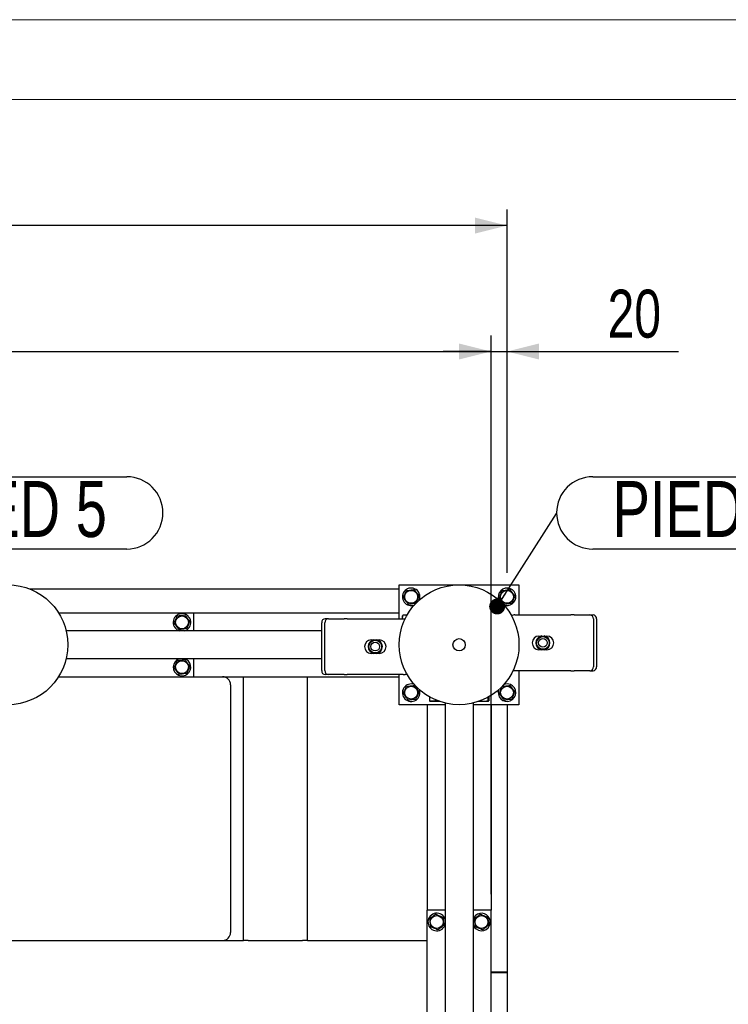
# Model space of a CAD drawing. Header units: millimetres. Extents: x 0 to 841, y 0 to 594.
# Tile 176 of 177: x 689 to 734, y 532 to 594. Entities that reach past the tile are written whole.
import ezdxf

# ---------------------------------------------------------------- set-up
doc = ezdxf.new("R2010")
doc.units = ezdxf.units.MM
doc.layers.add('COTES', color=1, linetype='Continuous')
doc.layers.add('NOTES', color=6, linetype='Continuous')
doc.layers.add('TRAIT-FORT', color=4, linetype='Continuous', lineweight=25)
doc.styles.add('SLDTEXTSTYLE1', font='TXT', dxfattribs={"width": 0.75})
doc.dimstyles.new('SLDDIMSTYLE0', dxfattribs={"dimtxt": 3, "dimasz": 2, "dimexe": 0, "dimexo": 0.0625, "dimgap": 0.75, "dimtad": 1, "dimdec": 0, "dimlfac": 20, "dimrnd": 1e-09, "dimzin": 12, "dimdsep": 46, "dimtxsty": 'SLDTEXTSTYLE1', "dimsah": 1, "dimcen": 0.09, "dimadec": 0, "dimazin": 3, "dimtfac": 1, "dimtdec": 0, "dimtofl": 0, "dimtmove": 0, "dimatfit": 3, "dimfxl": 1, "dimfrac": 2, "dimtolj": 1, "dimtzin": 12, "dimarcsym": 0})
doc.dimstyles.new('SLDDIMSTYLE1', dxfattribs={"dimtxt": 3, "dimasz": 2, "dimexe": 0, "dimexo": 0.0625, "dimgap": 0.75, "dimtad": 1, "dimdec": 0, "dimlfac": 20, "dimrnd": 1e-09, "dimzin": 12, "dimdsep": 46, "dimtxsty": 'SLDTEXTSTYLE1', "dimsah": 1, "dimcen": 0.09, "dimadec": 0, "dimazin": 3, "dimtfac": 1, "dimtdec": 0, "dimtmove": 0, "dimatfit": 0, "dimfxl": 1, "dimfrac": 2, "dimtolj": 1, "dimtzin": 12, "dimarcsym": 0})
doc.dimstyles.new('SLDDIMSTYLE2', dxfattribs={"dimtxt": 0.18, "dimasz": 1, "dimexe": 0, "dimexo": 0.0625, "dimgap": 0, "dimtad": 0, "dimtih": 1, "dimtoh": 1, "dimdec": 0, "dimrnd": 1e-09, "dimzin": 0, "dimdsep": 46, "dimtxsty": 'Standard', "dimblk1": 'DOT', "dimblk2": 'DOT', "dimsah": 1, "dimcen": 0.09, "dimadec": 0, "dimazin": 0, "dimtfac": 1, "dimtdec": 0, "dimtofl": 0, "dimtmove": 0, "dimatfit": 3, "dimldrblk": 'DOT', "dimfxl": 1, "dimfrac": 2, "dimtolj": 1, "dimtzin": 0, "dimarcsym": 0})

# ---------------------------------------------------------------- blocks, each defined once
blk = doc.blocks.new('_D_17')
at = {"layer": 'COTES', "color": 1, "transparency": 16777216}
for p, q in [((718.662, 539.283), (718.662, 574.237)), ((719.662, 559.383), (719.662, 574.237)), ((718.662, 573.237), (715.662, 573.237)), ((718.662, 573.237), (719.662, 573.237)), ((719.662, 573.237), (730.393, 573.237))]:
    blk.add_line(p, q, dxfattribs=at)
for points in [[(718.662, 573.237), (716.662, 573.737), (716.662, 572.737)], [(719.662, 573.237), (721.662, 572.737), (721.662, 573.737)]]:
    blk.add_solid(points, dxfattribs=at)
at = {"layer": 'COTES', "color": 1, "transparency": 16777216, "insert": (725.959, 577.104), "char_height": 3, "attachment_point": 1, "style": 'SLDTEXTSTYLE1'}
blk.add_mtext('20', dxfattribs=at)
blk = doc.blocks.new('_D_22')
at = {"layer": 'COTES', "color": 1, "transparency": 16777216}
for p, q in [((602.662, 539.283), (602.662, 574.237)), ((718.662, 539.283), (718.662, 574.237)), ((602.662, 573.237), (718.662, 573.237))]:
    blk.add_line(p, q, dxfattribs=at)
for points in [[(602.662, 573.237), (604.662, 572.737), (604.662, 573.737)], [(718.662, 573.237), (716.662, 573.737), (716.662, 572.737)]]:
    blk.add_solid(points, dxfattribs=at)
at = {"layer": 'COTES', "color": 1, "transparency": 16777216, "char_height": 3, "attachment_point": 1, "style": 'SLDTEXTSTYLE1'}
for s, insert in [('Cadre', (659.402, 577.104)), ('2320', (649.41, 577.104))]:
    blk.add_mtext(s, dxfattribs=dict(at, insert=insert))
blk = doc.blocks.new('_D_26')
at = {"layer": 'COTES', "color": 1, "transparency": 16777216}
for p, q in [((601.662, 559.383), (601.662, 582.117)), ((719.662, 559.383), (719.662, 582.117)), ((719.662, 581.117), (601.662, 581.117))]:
    blk.add_line(p, q, dxfattribs=at)
for points in [[(601.662, 581.117), (603.662, 580.617), (603.662, 581.617)], [(719.662, 581.117), (717.662, 581.617), (717.662, 580.617)]]:
    blk.add_solid(points, dxfattribs=at)
at = {"layer": 'COTES', "color": 1, "transparency": 16777216, "char_height": 3, "attachment_point": 1, "style": 'SLDTEXTSTYLE1'}
for s, insert in [('2360', (651.035, 584.984)), ('Toles', (661.027, 584.984))]:
    blk.add_mtext(s, dxfattribs=dict(at, insert=insert))
blk = doc.blocks.new('SW_NOTE_23')
at = {"layer": 'NOTES', "color": 0}
for p, q in [((2.264, 2.31), (15.849, 2.31)), ((15.849, -2.218), (2.264, -2.218))]:
    blk.add_line(p, q, dxfattribs=at)
for centre, start, end in [((2.264, 0.046), 90, 270), ((15.849, 0.046), 270, 90)]:
    blk.add_arc(centre, 2.264, start, end, dxfattribs=at)
at = {"layer": 'NOTES', "color": 0, "insert": (9.062, 2.038), "char_height": 3.5, "attachment_point": 2, "style": 'SLDTEXTSTYLE1'}
blk.add_mtext('PIED 2', dxfattribs=at)
blk = doc.blocks.new('_Dot')
at = {"color": 0, "linetype": 'ByBlock', "lineweight": -2}
blk.add_line((-0.5, 0), (-1, 0), dxfattribs=at)
at = {"color": 0, "linetype": 'ByBlock', "const_width": 0.5}
blk.add_lwpolyline([(-0.25, 0, 1), (0.25, 0, 1)], format="xyb", close=True, dxfattribs=at)
blk = doc.blocks.new('SW_NOTE_24')
at = {"layer": 'NOTES', "color": 0}
for p, q in [((0, 4.574), (13.585, 4.574)), ((13.585, 0.046), (0, 0.046))]:
    blk.add_line(p, q, dxfattribs=at)
for centre, start, end in [((0, 2.31), 90, 270), ((13.585, 2.31), 270, 90)]:
    blk.add_arc(centre, 2.264, start, end, dxfattribs=at)
at = {"layer": 'NOTES', "color": 0, "insert": (6.785, 4.303), "char_height": 3.5, "attachment_point": 2, "style": 'SLDTEXTSTYLE1'}
blk.add_mtext('PIED 5', dxfattribs=at)

msp = doc.modelspace()

# ---------------------------------------------------------------- linework, layer by layer
at = {"color": 7, "linetype": 'Continuous', "lineweight": 18}
for p, q in [((841, 594), (0, 594)), ((836, 589), (5, 589))]:
    msp.add_line(p, q, dxfattribs=at)
at = {"layer": 'TRAIT-FORT', "color": 4, "linetype": 'Continuous', "lineweight": 25}
for p, q in [((689.758, 558.383), (712.912, 558.383)), ((712.912, 556.515), (712.912, 558.633)), ((712.912, 558.633), (720.412, 558.633)), ((720.412, 558.633), (720.412, 556.751)), ((691.584, 556.883), (700.062, 556.883)), ((700.062, 556.883), (712.912, 556.883)), ((700.062, 555.758), (700.062, 556.883)), ((708.474, 556.515), (708.274, 556.515)), ((708.474, 556.515), (709.463, 556.515)), ((709.663, 556.515), (709.463, 556.515)), ((709.663, 556.515), (713.163, 556.515)), ((713.126, 556.711), (713.112, 556.687)), ((713.112, 556.515), (713.112, 556.687)), ((713.401, 556.735), (713.162, 556.735)), ((720.161, 556.751), (723.661, 556.751)), ((723.861, 556.751), (723.661, 556.751)), ((723.861, 556.751), (724.85, 556.751)), ((724.85, 556.751), (725.05, 556.751)), ((725.067, 556.501), (725.067, 553.501)), ((725.267, 556.501), (725.267, 553.501)), ((708.057, 553.265), (708.057, 556.265)), ((708.257, 553.265), (708.257, 556.265)), ((708.057, 555.758), (692.059, 555.758)), ((699.101, 555.775), (699.148, 555.758)), ((711.163, 555.19), (711.291, 555.19)), ((711.278, 555.168), (711.325, 555.194)), ((711.325, 555.194), (711.329, 555.199)), ((711.325, 555.153), (711.325, 555.194)), ((711.329, 555.199), (711.34, 555.19)), ((711.34, 555.156), (711.34, 555.19)), ((711.487, 555.19), (711.498, 555.199)), ((711.487, 555.156), (711.487, 555.19)), ((711.498, 555.199), (711.502, 555.194)), ((711.502, 555.194), (711.502, 555.153)), ((711.502, 555.194), (711.549, 555.168)), ((711.536, 555.19), (711.663, 555.19)), ((721.661, 555.426), (721.788, 555.426)), ((721.775, 555.404), (721.822, 555.43)), ((721.822, 555.43), (721.827, 555.435)), ((721.822, 555.389), (721.822, 555.43)), ((721.827, 555.435), (721.838, 555.426)), ((721.838, 555.392), (721.838, 555.426)), ((721.984, 555.426), (721.995, 555.435)), ((721.984, 555.392), (721.984, 555.426)), ((721.995, 555.435), (721.999, 555.43)), ((721.999, 555.43), (721.999, 555.389)), ((721.999, 555.43), (722.046, 555.404)), ((722.033, 555.426), (722.161, 555.426)), ((721.788, 554.576), (721.661, 554.576)), ((721.822, 554.572), (721.775, 554.599)), ((721.822, 554.572), (721.822, 554.614)), ((721.827, 554.567), (721.822, 554.572)), ((721.838, 554.576), (721.827, 554.567)), ((721.838, 554.61), (721.838, 554.576)), ((721.984, 554.61), (721.984, 554.576)), ((721.995, 554.567), (721.984, 554.576)), ((721.999, 554.572), (721.995, 554.567)), ((721.999, 554.614), (721.999, 554.572)), ((722.046, 554.599), (721.999, 554.572)), ((722.161, 554.576), (722.033, 554.576)), ((708.057, 554.008), (692.059, 554.008)), ((700.062, 552.883), (700.062, 554.008)), ((711.291, 554.34), (711.163, 554.34)), ((711.325, 554.336), (711.278, 554.362)), ((711.325, 554.336), (711.325, 554.378)), ((711.329, 554.331), (711.325, 554.336)), ((711.34, 554.34), (711.329, 554.331)), ((711.34, 554.374), (711.34, 554.34)), ((711.487, 554.374), (711.487, 554.34)), ((711.498, 554.331), (711.487, 554.34)), ((711.502, 554.336), (711.498, 554.331)), ((711.502, 554.378), (711.502, 554.336)), ((711.549, 554.362), (711.502, 554.336)), ((711.663, 554.34), (711.536, 554.34)), ((691.584, 552.883), (700.062, 552.883)), ((700.062, 552.883), (703.162, 552.883)), ((703.162, 536.383), (703.162, 552.883)), ((703.162, 552.883), (703.462, 552.883)), ((703.462, 552.883), (706.862, 552.883)), ((706.862, 552.883), (707.162, 552.883)), ((707.162, 536.383), (707.162, 552.883)), ((707.162, 552.883), (712.912, 552.883)), ((708.474, 553.015), (708.274, 553.015)), ((709.463, 553.015), (708.474, 553.015)), ((709.463, 553.015), (709.663, 553.015)), ((713.163, 553.015), (709.663, 553.015)), ((712.912, 551.133), (712.912, 553.015)), ((713.401, 553.031), (713.289, 553.031)), ((723.661, 553.251), (720.161, 553.251)), ((720.412, 553.251), (720.412, 551.133)), ((723.661, 553.251), (723.861, 553.251)), ((724.85, 553.251), (723.861, 553.251)), ((724.85, 553.251), (725.05, 553.251)), ((702.353, 552.383), (702.353, 536.883)), ((714.81, 551.622), (714.81, 551.383)), ((718.454, 551.589), (718.454, 551.383)), ((718.514, 551.622), (718.514, 551.383)), ((715.787, 551.133), (712.912, 551.133)), ((714.662, 551.133), (714.662, 538.283)), ((714.834, 551.347), (714.858, 551.333)), ((715.454, 551.333), (714.858, 551.333)), ((715.201, 551.429), (715.201, 551.383)), ((715.787, 551.237), (715.787, 529.309)), ((717.537, 551.237), (717.537, 529.309)), ((720.412, 551.133), (717.537, 551.133)), ((718.466, 551.333), (717.87, 551.333)), ((718.466, 551.333), (718.49, 551.347)), ((718.662, 551.133), (718.662, 538.283)), ((719.662, 551.133), (719.662, 534.388)), ((714.662, 527.283), (714.662, 538.283)), ((715.787, 538.283), (714.662, 538.283)), ((718.662, 538.283), (717.537, 538.283)), ((718.662, 527.283), (718.662, 538.283)), ((715.77, 537.322), (715.787, 537.369)), ((682.262, 536.383), (703.162, 536.383)), ((703.462, 536.383), (703.162, 536.383)), ((703.462, 536.383), (706.862, 536.383)), ((707.162, 536.383), (706.862, 536.383)), ((707.162, 536.383), (714.662, 536.383)), ((719.662, 534.388), (718.662, 534.388)), ((718.662, 534.383), (719.662, 534.383)), ((719.662, 534.388), (719.662, 534.383)), ((719.662, 534.383), (719.662, 493.388))]:
    msp.add_line(p, q, dxfattribs=at)
at = {"layer": 'TRAIT-FORT', "color": 4, "linetype": 'Continuous', "lineweight": 25, "flags": 128}
for points in [[(713.163, 556.515), (713.261, 556.505), (713.28, 556.501)], [(720.161, 553.251), (720.063, 553.261), (720.044, 553.265)]]:
    msp.add_lwpolyline(points, dxfattribs=at)
at = {"layer": 'TRAIT-FORT', "color": 4, "linetype": 'Continuous', "lineweight": 25}
for centre, radius in [((688.412, 554.883), 3.75), ((716.662, 554.883), 3.75), ((713.662, 557.883), 0.404), ((719.662, 557.883), 0.404), ((699.312, 556.283), 0.404), ((716.662, 554.883), 0.389), ((721.911, 555.001), 0.397), ((721.911, 555.001), 0.272), ((711.413, 554.765), 0.397), ((711.413, 554.765), 0.272), ((699.312, 553.483), 0.404), ((713.662, 551.883), 0.404), ((719.662, 551.883), 0.404), ((715.262, 537.533), 0.404), ((718.062, 537.533), 0.404)]:
    msp.add_circle(centre, radius, dxfattribs=at)
for centre, radius, start, end in [((713.662, 557.883), 0.55, 67.47733, 290.95117), ((713.662, 557.883), 0.55, 337.43658, 67.47733), ((719.662, 557.883), 0.55, 67.47733, 204.00677), ((719.662, 557.883), 0.55, 246.53822, 67.47733), ((699.312, 556.283), 0.55, 287.34144, 247.47733), ((708.292, 556.281), 0.235, 94.40195, 183.81126), ((708.492, 556.281), 0.235, 94.40195, 183.81126), ((720.161, 556.251), 0.5, 90, 116.11089), ((724.832, 556.517), 0.235, 356.18874, 85.59805), ((725.032, 556.517), 0.235, 356.18874, 85.59805), ((711.163, 554.765), 0.425, 90, 270), ((711.413, 554.765), 0.442, 100.96644, 259.03356), ((711.413, 554.765), 0.442, 280.96644, 79.03356), ((711.663, 554.765), 0.425, 270, 90), ((721.661, 555.001), 0.425, 90, 270), ((721.911, 555.001), 0.442, 100.96644, 259.03356), ((721.911, 555.001), 0.425, 108.57513, 251.42487), ((721.911, 555.001), 0.442, 280.96644, 79.03356), ((721.911, 555.001), 0.425, 288.57513, 71.42487), ((722.161, 555.001), 0.425, 270, 90), ((711.413, 554.765), 0.425, 108.57513, 251.42487), ((711.413, 554.765), 0.425, 288.57513, 71.42487), ((699.312, 553.483), 0.55, 107.34144, 247.47733), ((699.312, 553.483), 0.55, 247.47733, 72.65856), ((724.832, 553.485), 0.235, 274.40195, 3.81126), ((725.032, 553.485), 0.235, 274.40195, 3.81126), ((701.853, 552.383), 0.5, 0, 90), ((708.292, 553.249), 0.235, 176.18874, 265.59805), ((708.492, 553.249), 0.235, 176.18874, 265.59805), ((713.163, 553.515), 0.5, 270, 296.07234), ((713.662, 551.883), 0.55, 68.69208, 21.30801), ((719.662, 551.883), 0.55, 156.68714, 67.47733), ((719.662, 551.883), 0.55, 67.47733, 111.38883), ((715.262, 537.533), 0.55, 17.34144, 337.47733), ((718.062, 537.533), 0.55, 337.47733, 162.65856), ((718.062, 537.533), 0.55, 197.34144, 337.47733), ((701.853, 536.883), 0.5, 270, 0)]:
    msp.add_arc(centre, radius, start, end, dxfattribs=at)
for points, knots in [([(713.175, 557.822), (713.192, 557.862), (713.225, 557.941), (713.275, 558.059), (713.322, 558.171), (713.351, 558.24), (713.366, 558.275)], [0, 0, 0, 0, 0.264605, 0.534948, 0.765343, 1, 1, 1, 1]), ([(713.366, 558.275), (713.428, 558.282), (713.531, 558.295), (713.679, 558.314), (713.779, 558.326), (713.837, 558.333), (713.853, 558.335)], [0, 0, 0, 0, 0.385549, 0.637642, 0.896546, 1, 1, 1, 1]), ([(714.149, 557.944), (714.123, 557.978), (714.071, 558.046), (713.994, 558.148), (713.921, 558.245), (713.876, 558.305), (713.853, 558.335)], [0, 0, 0, 0, 0.264605, 0.534948, 0.765343, 1, 1, 1, 1]), ([(719.175, 557.822), (719.192, 557.862), (719.225, 557.941), (719.275, 558.059), (719.322, 558.171), (719.351, 558.24), (719.366, 558.275)], [0, 0, 0, 0, 0.264605, 0.534948, 0.765343, 1, 1, 1, 1]), ([(719.366, 558.275), (719.428, 558.282), (719.531, 558.295), (719.679, 558.314), (719.779, 558.326), (719.837, 558.333), (719.853, 558.335)], [0, 0, 0, 0, 0.385549, 0.637642, 0.896546, 1, 1, 1, 1]), ([(720.149, 557.944), (720.123, 557.978), (720.071, 558.046), (719.994, 558.148), (719.921, 558.245), (719.876, 558.305), (719.853, 558.335)], [0, 0, 0, 0, 0.264605, 0.534948, 0.765343, 1, 1, 1, 1]), ([(713.175, 557.822), (713.201, 557.789), (713.253, 557.72), (713.33, 557.618), (713.403, 557.521), (713.448, 557.461), (713.471, 557.431)], [0, 0, 0, 0, 0.264605, 0.534948, 0.765343, 1, 1, 1, 1]), ([(714.149, 557.944), (714.132, 557.904), (714.099, 557.825), (714.049, 557.708), (714.002, 557.595), (713.973, 557.526), (713.958, 557.492)], [0, 0, 0, 0, 0.264605, 0.534948, 0.765343, 1, 1, 1, 1]), ([(719.175, 557.822), (719.201, 557.789), (719.253, 557.72), (719.33, 557.618), (719.403, 557.521), (719.448, 557.461), (719.471, 557.431)], [0, 0, 0, 0, 0.264605, 0.534948, 0.765343, 1, 1, 1, 1]), ([(720.149, 557.944), (720.132, 557.904), (720.099, 557.825), (720.049, 557.708), (720.002, 557.595), (719.973, 557.526), (719.958, 557.492)], [0, 0, 0, 0, 0.264605, 0.534948, 0.765343, 1, 1, 1, 1]), ([(713.471, 557.431), (713.533, 557.439), (713.635, 557.452), (713.784, 557.47), (713.884, 557.482), (713.942, 557.49), (713.958, 557.492)], [0, 0, 0, 0, 0.385549, 0.637642, 0.896546, 1, 1, 1, 1]), ([(719.471, 557.431), (719.533, 557.439), (719.635, 557.452), (719.784, 557.47), (719.884, 557.482), (719.942, 557.49), (719.958, 557.492)], [0, 0, 0, 0, 0.385549, 0.637642, 0.896546, 1, 1, 1, 1]), ([(698.825, 556.222), (698.842, 556.262), (698.875, 556.341), (698.925, 556.459), (698.972, 556.571), (699.001, 556.64), (699.016, 556.675)], [0, 0, 0, 0, 0.264605, 0.534948, 0.765343, 1, 1, 1, 1]), ([(699.503, 556.735), (699.441, 556.727), (699.339, 556.715), (699.19, 556.696), (699.09, 556.684), (699.033, 556.677), (699.016, 556.675)], [0, 0, 0, 0, 0.385549, 0.637642, 0.896546, 1, 1, 1, 1]), ([(699.799, 556.344), (699.773, 556.378), (699.721, 556.446), (699.644, 556.548), (699.571, 556.645), (699.526, 556.705), (699.503, 556.735)], [0, 0, 0, 0, 0.264605, 0.534948, 0.765343, 1, 1, 1, 1]), ([(713.128, 556.515), (713.126, 556.528), (713.122, 556.571), (713.134, 556.645), (713.153, 556.705), (713.162, 556.735)], [0, 0, 0, 0, 0.171918, 0.582165, 1, 1, 1, 1]), ([(713.162, 556.735), (713.144, 556.727), (713.126, 556.72), (713.127, 556.712), (713.127, 556.711)], [0, 0, 0, 0, 0.977492, 1, 1, 1, 1]), ([(698.825, 556.222), (698.851, 556.189), (698.903, 556.12), (698.98, 556.018), (699.053, 555.921), (699.098, 555.861), (699.121, 555.831)], [0, 0, 0, 0, 0.264605, 0.534948, 0.765343, 1, 1, 1, 1]), ([(699.608, 555.892), (699.546, 555.884), (699.444, 555.871), (699.295, 555.853), (699.195, 555.84), (699.137, 555.833), (699.121, 555.831)], [0, 0, 0, 0, 0.385549, 0.637642, 0.896546, 1, 1, 1, 1]), ([(699.799, 556.344), (699.782, 556.304), (699.749, 556.225), (699.699, 556.108), (699.652, 555.995), (699.623, 555.926), (699.608, 555.892)], [0, 0, 0, 0, 0.264605, 0.534948, 0.765343, 1, 1, 1, 1]), ([(711.34, 555.19), (711.342, 555.19), (711.345, 555.19), (711.359, 555.191), (711.379, 555.192), (711.398, 555.193), (711.418, 555.193), (711.438, 555.192), (711.46, 555.191), (711.477, 555.19), (711.485, 555.19), (711.486, 555.19), (711.487, 555.19)], [0, 0, 0, 0, 0.112459, 0.224891, 0.338077, 0.451935, 0.500009, 0.61321, 0.72639, 0.840088, 0.953755, 1, 1, 1, 1]), ([(721.775, 555.404), (721.767, 555.395), (721.753, 555.38), (721.741, 555.351), (721.736, 555.34)], [0, 0, 0, 0, 0.593144, 1, 1, 1, 1]), ([(721.838, 555.426), (721.839, 555.426), (721.842, 555.426), (721.856, 555.427), (721.876, 555.428), (721.896, 555.429), (721.915, 555.429), (721.935, 555.429), (721.957, 555.427), (721.974, 555.426), (721.982, 555.426), (721.983, 555.426), (721.984, 555.426)], [0, 0, 0, 0, 0.112459, 0.224891, 0.338077, 0.451935, 0.500009, 0.61321, 0.72639, 0.840088, 0.953755, 1, 1, 1, 1]), ([(722.046, 555.404), (722.054, 555.395), (722.065, 555.385), (722.075, 555.363), (722.077, 555.358)], [0, 0, 0, 0, 0.762755, 1, 1, 1, 1]), ([(711.278, 555.168), (711.27, 555.159), (711.259, 555.149), (711.249, 555.126), (711.247, 555.121)], [0, 0, 0, 0, 0.753414, 1, 1, 1, 1]), ([(711.549, 555.168), (711.557, 555.16), (711.567, 555.15), (711.576, 555.13), (711.578, 555.127)], [0, 0, 0, 0, 0.8279596, 1, 1, 1, 1]), ([(721.775, 554.599), (721.767, 554.607), (721.757, 554.616), (721.748, 554.636), (721.747, 554.64)], [0, 0, 0, 0, 0.82796, 1, 1, 1, 1]), ([(721.984, 554.576), (721.982, 554.576), (721.979, 554.577), (721.965, 554.576), (721.945, 554.574), (721.926, 554.573), (721.906, 554.573), (721.886, 554.574), (721.864, 554.575), (721.848, 554.576), (721.84, 554.577), (721.838, 554.576), (721.838, 554.576)], [0, 0, 0, 0, 0.112459, 0.224891, 0.338077, 0.451935, 0.500009, 0.61321, 0.72639, 0.840088, 0.953755, 1, 1, 1, 1]), ([(722.046, 554.599), (722.054, 554.607), (722.066, 554.618), (722.075, 554.64), (722.078, 554.645)], [0, 0, 0, 0, 0.753414, 1, 1, 1, 1]), ([(711.278, 554.362), (711.27, 554.371), (711.259, 554.381), (711.249, 554.403), (711.247, 554.409)], [0, 0, 0, 0, 0.7627548, 1, 1, 1, 1]), ([(711.487, 554.34), (711.485, 554.34), (711.482, 554.341), (711.468, 554.34), (711.448, 554.338), (711.429, 554.337), (711.409, 554.337), (711.389, 554.338), (711.367, 554.339), (711.35, 554.34), (711.342, 554.341), (711.341, 554.34), (711.34, 554.34)], [0, 0, 0, 0, 0.112459, 0.224891, 0.338077, 0.451935, 0.500009, 0.61321, 0.72639, 0.840088, 0.953755, 1, 1, 1, 1]), ([(711.549, 554.362), (711.557, 554.371), (711.571, 554.386), (711.583, 554.415), (711.588, 554.427)], [0, 0, 0, 0, 0.593144, 1, 1, 1, 1]), ([(698.825, 553.422), (698.842, 553.462), (698.875, 553.541), (698.925, 553.659), (698.972, 553.771), (699.001, 553.84), (699.016, 553.875)], [0, 0, 0, 0, 0.264605, 0.534948, 0.765343, 1, 1, 1, 1]), ([(698.825, 553.422), (698.851, 553.389), (698.903, 553.32), (698.98, 553.218), (699.053, 553.121), (699.098, 553.061), (699.121, 553.031)], [0, 0, 0, 0, 0.264605, 0.534948, 0.765343, 1, 1, 1, 1]), ([(699.503, 553.935), (699.441, 553.927), (699.339, 553.915), (699.19, 553.896), (699.09, 553.884), (699.033, 553.877), (699.016, 553.875)], [0, 0, 0, 0, 0.385549, 0.637642, 0.896546, 1, 1, 1, 1]), ([(699.799, 553.544), (699.773, 553.578), (699.721, 553.646), (699.644, 553.748), (699.571, 553.845), (699.526, 553.905), (699.503, 553.935)], [0, 0, 0, 0, 0.264605, 0.534948, 0.765343, 1, 1, 1, 1]), ([(699.799, 553.544), (699.782, 553.504), (699.749, 553.425), (699.699, 553.308), (699.652, 553.195), (699.623, 553.126), (699.608, 553.092)], [0, 0, 0, 0, 0.264605, 0.534948, 0.765343, 1, 1, 1, 1]), ([(699.608, 553.092), (699.546, 553.084), (699.444, 553.071), (699.295, 553.053), (699.195, 553.04), (699.137, 553.033), (699.121, 553.031)], [0, 0, 0, 0, 0.385549, 0.637642, 0.896546, 1, 1, 1, 1]), ([(713.175, 551.822), (713.192, 551.862), (713.225, 551.941), (713.275, 552.059), (713.322, 552.171), (713.351, 552.24), (713.366, 552.275)], [0, 0, 0, 0, 0.264605, 0.534948, 0.765343, 1, 1, 1, 1]), ([(713.366, 552.275), (713.428, 552.282), (713.531, 552.295), (713.679, 552.314), (713.779, 552.326), (713.837, 552.333), (713.853, 552.335)], [0, 0, 0, 0, 0.385549, 0.637642, 0.896546, 1, 1, 1, 1]), ([(714.149, 551.944), (714.123, 551.978), (714.071, 552.046), (713.994, 552.148), (713.921, 552.245), (713.876, 552.305), (713.853, 552.335)], [0, 0, 0, 0, 0.264605, 0.534948, 0.765343, 1, 1, 1, 1]), ([(719.175, 551.822), (719.192, 551.862), (719.225, 551.941), (719.275, 552.059), (719.322, 552.171), (719.351, 552.24), (719.366, 552.275)], [0, 0, 0, 0, 0.264605, 0.534948, 0.765343, 1, 1, 1, 1]), ([(719.366, 552.275), (719.428, 552.282), (719.531, 552.295), (719.679, 552.314), (719.779, 552.326), (719.837, 552.333), (719.853, 552.335)], [0, 0, 0, 0, 0.385549, 0.637642, 0.896546, 1, 1, 1, 1]), ([(720.149, 551.944), (720.123, 551.978), (720.071, 552.046), (719.994, 552.148), (719.921, 552.245), (719.876, 552.305), (719.853, 552.335)], [0, 0, 0, 0, 0.264605, 0.534948, 0.765343, 1, 1, 1, 1]), ([(713.175, 551.822), (713.201, 551.789), (713.253, 551.72), (713.33, 551.618), (713.403, 551.521), (713.448, 551.461), (713.471, 551.431)], [0, 0, 0, 0, 0.264605, 0.534948, 0.765343, 1, 1, 1, 1]), ([(713.471, 551.431), (713.533, 551.439), (713.635, 551.452), (713.784, 551.47), (713.884, 551.482), (713.942, 551.49), (713.958, 551.492)], [0, 0, 0, 0, 0.385549, 0.637642, 0.896546, 1, 1, 1, 1]), ([(714.149, 551.944), (714.132, 551.904), (714.099, 551.825), (714.049, 551.708), (714.002, 551.595), (713.973, 551.526), (713.958, 551.492)], [0, 0, 0, 0, 0.264605, 0.534948, 0.765343, 1, 1, 1, 1]), ([(719.175, 551.822), (719.201, 551.789), (719.253, 551.72), (719.33, 551.618), (719.403, 551.521), (719.448, 551.461), (719.471, 551.431)], [0, 0, 0, 0, 0.264605, 0.534948, 0.765343, 1, 1, 1, 1]), ([(719.471, 551.431), (719.533, 551.439), (719.635, 551.452), (719.784, 551.47), (719.884, 551.482), (719.942, 551.49), (719.958, 551.492)], [0, 0, 0, 0, 0.385549, 0.637642, 0.896546, 1, 1, 1, 1]), ([(720.149, 551.944), (720.132, 551.904), (720.099, 551.825), (720.049, 551.708), (720.002, 551.595), (719.973, 551.526), (719.958, 551.492)], [0, 0, 0, 0, 0.264605, 0.534948, 0.765343, 1, 1, 1, 1]), ([(714.81, 551.383), (714.818, 551.365), (714.826, 551.347), (714.834, 551.348), (714.834, 551.348)], [0, 0, 0, 0, 0.977492, 1, 1, 1, 1]), ([(715.201, 551.383), (715.167, 551.372), (715.099, 551.35), (714.997, 551.342), (714.9, 551.354), (714.84, 551.373), (714.81, 551.383)], [0, 0, 0, 0, 0.264605, 0.534948, 0.765343, 1, 1, 1, 1]), ([(715.201, 551.383), (715.241, 551.372), (715.32, 551.349), (715.402, 551.347), (715.443, 551.346)], [0, 0, 0, 0, 0.495418, 1, 1, 1, 1]), ([(718.001, 551.383), (718.041, 551.372), (718.12, 551.35), (718.238, 551.342), (718.35, 551.354), (718.419, 551.373), (718.454, 551.383)], [0, 0, 0, 0, 0.2646049, 0.5349477, 0.7653431, 1, 1, 1, 1]), ([(718.454, 551.383), (718.461, 551.368), (718.474, 551.343), (718.492, 551.345), (718.505, 551.363), (718.512, 551.379), (718.514, 551.383)], [0, 0, 0, 0, 0.385549, 0.637642, 0.896546, 1, 1, 1, 1]), ([(715.201, 538.02), (715.167, 537.994), (715.099, 537.942), (714.997, 537.866), (714.9, 537.792), (714.84, 537.747), (714.81, 537.724)], [0, 0, 0, 0, 0.264605, 0.534948, 0.765343, 1, 1, 1, 1]), ([(715.201, 538.02), (715.241, 538.004), (715.32, 537.97), (715.438, 537.92), (715.55, 537.873), (715.619, 537.844), (715.654, 537.829)], [0, 0, 0, 0, 0.264605, 0.534948, 0.765343, 1, 1, 1, 1]), ([(718.001, 538.02), (717.967, 537.994), (717.899, 537.942), (717.797, 537.866), (717.7, 537.792), (717.64, 537.747), (717.61, 537.724)], [0, 0, 0, 0, 0.264605, 0.534948, 0.765343, 1, 1, 1, 1]), ([(718.001, 538.02), (718.041, 538.004), (718.12, 537.97), (718.238, 537.92), (718.35, 537.873), (718.419, 537.844), (718.454, 537.829)], [0, 0, 0, 0, 0.264605, 0.534948, 0.765343, 1, 1, 1, 1]), ([(714.81, 537.724), (714.818, 537.662), (714.83, 537.56), (714.849, 537.411), (714.861, 537.311), (714.869, 537.254), (714.871, 537.237)], [0, 0, 0, 0, 0.3855495, 0.6376419, 0.8965462, 1, 1, 1, 1]), ([(715.323, 537.046), (715.357, 537.072), (715.425, 537.124), (715.527, 537.201), (715.624, 537.274), (715.684, 537.319), (715.714, 537.342)], [0, 0, 0, 0, 0.2646049, 0.5349477, 0.7653431, 1, 1, 1, 1]), ([(715.654, 537.829), (715.661, 537.767), (715.674, 537.665), (715.692, 537.516), (715.705, 537.416), (715.712, 537.359), (715.714, 537.342)], [0, 0, 0, 0, 0.385549, 0.637642, 0.896546, 1, 1, 1, 1]), ([(717.61, 537.724), (717.618, 537.662), (717.63, 537.56), (717.649, 537.411), (717.661, 537.311), (717.669, 537.254), (717.671, 537.237)], [0, 0, 0, 0, 0.3855495, 0.6376419, 0.8965462, 1, 1, 1, 1]), ([(718.123, 537.046), (718.157, 537.072), (718.225, 537.124), (718.327, 537.201), (718.424, 537.274), (718.484, 537.319), (718.514, 537.342)], [0, 0, 0, 0, 0.2646049, 0.5349477, 0.7653431, 1, 1, 1, 1]), ([(718.454, 537.829), (718.461, 537.767), (718.474, 537.665), (718.492, 537.516), (718.505, 537.416), (718.512, 537.359), (718.514, 537.342)], [0, 0, 0, 0, 0.385549, 0.637642, 0.896546, 1, 1, 1, 1]), ([(715.323, 537.046), (715.283, 537.063), (715.204, 537.096), (715.087, 537.146), (714.974, 537.193), (714.905, 537.222), (714.871, 537.237)], [0, 0, 0, 0, 0.264605, 0.534948, 0.765343, 1, 1, 1, 1]), ([(718.123, 537.046), (718.083, 537.063), (718.004, 537.096), (717.887, 537.146), (717.774, 537.193), (717.705, 537.222), (717.671, 537.237)], [0, 0, 0, 0, 0.264605, 0.534948, 0.765343, 1, 1, 1, 1])]:
    msp.add_open_spline(points, degree=3, knots=knots, dxfattribs=at)

# ---------------------------------------------------------------- block references
at = {"layer": 'NOTES', "color": 211}
for name, p in [('SW_NOTE_24', (682.264, 560.826)), ('SW_NOTE_23', (722.767, 563.09))]:
    msp.add_blockref(name, p, dxfattribs=at)

# ---------------------------------------------------------------- dimensions: what is measured, and where the dimension line sits
at = {"layer": 'COTES', "color": 1}
for base, p1, p2, text, picture, middle in [((601.662, 581.117), (719.662, 558.383), (601.662, 558.383), '<> Toles', '_D_26', (660.662, 581.117)), ((718.662, 573.237), (602.662, 538.283), (718.662, 538.283), '<> Cadre', '_D_22', (660.662, 573.237))]:
    dim = msp.add_linear_dim(base=base, p1=p1, p2=p2, text=text, dimstyle='SLDDIMSTYLE0', dxfattribs=at)
    dim.commit()
    dim.dimension.update_dxf_attribs({"geometry": picture, "text_midpoint": middle, "dimtype": 160})
dim = msp.add_linear_dim(base=(719.662, 573.237), p1=(718.662, 538.283), p2=(719.662, 558.383), dimstyle='SLDDIMSTYLE1', dxfattribs=at)
dim.commit()
dim.dimension.update_dxf_attribs({"geometry": '_D_17', "text_midpoint": (728.176, 573.237), "dimtype": 160})

# ---------------------------------------------------------------- leaders
at = {"layer": 'NOTES', "color": 211}
msp.add_leader([(719.043, 557.277), (722.767, 563.09)], dimstyle='SLDDIMSTYLE2', dxfattribs=at)

doc.saveas('drawing.dxf')
